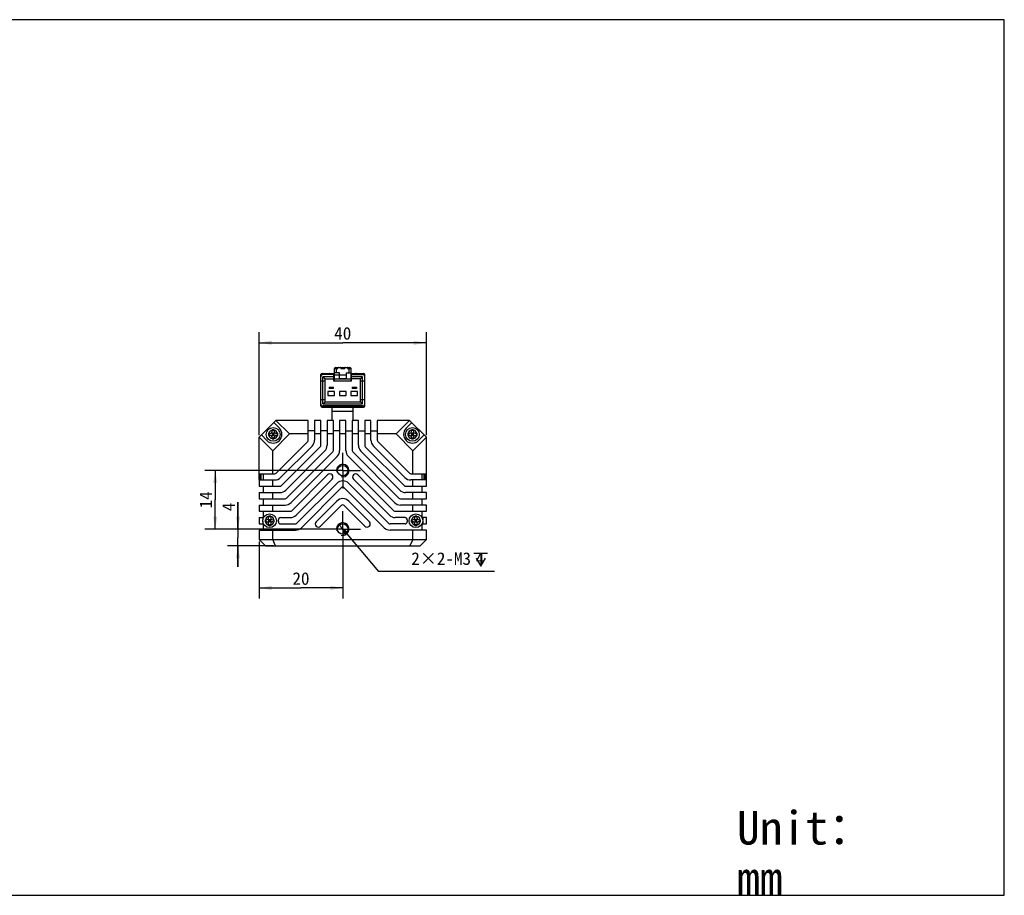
# Model space of a CAD drawing. Header units: millimetres. Extents: x 2 to 473, y 92 to 301.
# Tile 4 of 4: x 238 to 473, y 92 to 301. Entities that reach past the tile are written whole.
import ezdxf
from ezdxf.enums import TextEntityAlignment as Align

# ---------------------------------------------------------------- set-up
doc = ezdxf.new("R2010")
doc.units = ezdxf.units.MM
doc.header["$LTSCALE"] = 23.1
doc.header["$PDMODE"] = 3
doc.header["$PDSIZE"] = 8
doc.linetypes.add('CENTER', pattern=[0.6, 0.375, -0.075, 0.075, -0.075])
doc.layers.get('0').update_dxf_attribs({"linetype": 'CONTINUOUS'})
doc.layers.get('Defpoints').update_dxf_attribs({"linetype": 'CONTINUOUS'})
for name, color, linetype in [('00_COMPONENTS', 7, 'CONTINUOUS'), ('03_ALL_AXES', 7, 'CONTINUOUS'), ('51__DRAFT_DIMS', 7, 'CONTINUOUS'), ('_X2_56FE5C42_X0__01_528', 7, 'CONTINUOUS'), ('DRW0001FORMAT', 7, 'CONTINUOUS'), ('DRW0001TEXT', 7, 'CONTINUOUS')]:
    doc.layers.add(name, color=color, linetype=linetype)
doc.styles.get("Standard").update_dxf_attribs({"font": 'simfang.ttf'})
doc.dimstyles.new('DIMSTYLE_1', dxfattribs={"dimtxt": 3, "dimasz": 3, "dimexe": 2.5, "dimexo": 0.5, "dimgap": 0.75, "dimtad": 1, "dimdsep": 46, "dimtxsty": 'STANDARD', "dimblk": '_FILLED', "dimblk1": '_FILLED', "dimblk2": '_FILLED', "dimcen": 0.09, "dimclrt": 3, "dimazin": 2, "dimtp": 0.3, "dimtm": 0.3, "dimtfac": 1, "dimtofl": 0, "dimtmove": 0, "dimatfit": 3, "dimldrblk": '_FILLED', "dimfxl": 1, "dimtolj": 1, "dimarcsym": 0})
doc.dimstyles.new('DIMSTYLE_2', dxfattribs={"dimtxt": 3, "dimasz": 3, "dimexe": 2.5, "dimexo": 0.5, "dimgap": 0.75, "dimtad": 1, "dimdsep": 46, "dimtxsty": 'STANDARD', "dimblk": '_FILLED', "dimblk1": '_FILLED', "dimblk2": '_FILLED', "dimcen": 0.09, "dimclrt": 3, "dimazin": 2, "dimtp": 0.2, "dimtm": 0.2, "dimtfac": 1, "dimtofl": 0, "dimtmove": 0, "dimatfit": 3, "dimldrblk": '_FILLED', "dimfxl": 1, "dimtolj": 1, "dimarcsym": 0})
doc.dimstyles.new('DIMSTYLE_3', dxfattribs={"dimtxt": 3, "dimasz": 3, "dimexe": 2.5, "dimexo": 0.5, "dimgap": 0.75, "dimtad": 1, "dimdsep": 46, "dimtxsty": 'STANDARD', "dimblk": '_FILLED', "dimblk1": '_FILLED', "dimblk2": '_FILLED', "dimcen": 0.09, "dimclrt": 3, "dimazin": 2, "dimtp": 0.1, "dimtm": 0.1, "dimtfac": 1, "dimtofl": 0, "dimtmove": 0, "dimatfit": 3, "dimldrblk": '_FILLED', "dimfxl": 1, "dimtolj": 1, "dimarcsym": 0})
doc.dimstyles.new('DIMSTYLE_4', dxfattribs={"dimtxt": 3, "dimasz": 3, "dimexe": 2.5, "dimexo": 0.5, "dimtad": 1, "dimdsep": 46, "dimtxsty": 'STANDARD', "dimblk": '_FILLED', "dimblk1": '_FILLED', "dimblk2": '_FILLED', "dimcen": 0.09, "dimclrt": 3, "dimazin": 2, "dimtp": 0.1, "dimtm": 0.1, "dimtfac": 1, "dimtofl": 0, "dimtmove": 0, "dimatfit": 1, "dimldrblk": '_FILLED', "dimfxl": 1, "dimtolj": 1, "dimarcsym": 0})

# ---------------------------------------------------------------- blocks, each defined once
blk = doc.blocks.new('_FILLED')
at = {"color": 0, "linetype": 'ByBlock'}
blk.add_solid([(0, 0), (-1, 0.167), (-1, -0.167)], dxfattribs=at)
blk = doc.blocks.new('*D6')
at = {"layer": '51__DRAFT_DIMS', "color": 4, "transparency": 16777216}
for p, q in [((294.85, 202.02), (294.85, 226.59)), ((334.85, 202.02), (334.85, 226.59)), ((294.85, 224.09), (314.85, 224.09)), ((334.85, 224.09), (314.85, 224.09))]:
    blk.add_line(p, q, dxfattribs=at)
at = {"layer": '51__DRAFT_DIMS', "color": 4, "transparency": 16777216, "xscale": 3, "yscale": 3, "zscale": 3, "rotation": 180}
blk.add_blockref('_FILLED', (294.85, 224.09), dxfattribs=at)
at = {"layer": '51__DRAFT_DIMS', "color": 4, "transparency": 16777216, "xscale": 3, "yscale": 3, "zscale": 3}
blk.add_blockref('_FILLED', (334.85, 224.09), dxfattribs=at)
at = {"layer": '51__DRAFT_DIMS', "color": 3, "transparency": 16777216}
blk.add_text('40', height=3, dxfattribs=at).set_placement((314.85, 224.84), align=Align.CENTER)
blk = doc.blocks.new('*D7')
at = {"layer": '51__DRAFT_DIMS', "color": 4, "transparency": 16777216}
for p, q in [((311.57, 193.52), (281.84, 193.52)), ((284.34, 193.52), (284.34, 186.52)), ((284.34, 179.52), (284.34, 186.52)), ((311.42, 179.52), (281.84, 179.52))]:
    blk.add_line(p, q, dxfattribs=at)
at = {"layer": '51__DRAFT_DIMS', "color": 4, "transparency": 16777216, "xscale": 3, "yscale": 3, "zscale": 3}
for p, rotation in [((284.34, 193.52), 90), ((284.34, 179.52), 270)]:
    blk.add_blockref('_FILLED', p, dxfattribs=dict(at, rotation=rotation))
at = {"layer": '51__DRAFT_DIMS', "color": 3, "transparency": 16777216}
blk.add_text('14', height=3, rotation=90, dxfattribs=at).set_placement((283.59, 186.52), align=Align.CENTER)
blk = doc.blocks.new('*D8')
at = {"layer": '51__DRAFT_DIMS', "color": 4, "transparency": 16777216}
for p, q in [((289.78, 179.52), (289.78, 186)), ((289.78, 186), (289.78, 177.52)), ((311.26, 179.52), (287.28, 179.52)), ((289.78, 170.52), (289.78, 177.52)), ((298.29, 175.52), (287.28, 175.52)), ((289.78, 175.52), (289.78, 170.52))]:
    blk.add_line(p, q, dxfattribs=at)
at = {"layer": '51__DRAFT_DIMS', "color": 4, "transparency": 16777216, "xscale": 3, "yscale": 3, "zscale": 3}
for p, rotation in [((289.78, 179.52), 270), ((289.78, 175.52), 90)]:
    blk.add_blockref('_FILLED', p, dxfattribs=dict(at, rotation=rotation))
at = {"layer": '51__DRAFT_DIMS', "color": 3, "transparency": 16777216}
blk.add_text('4', height=3, rotation=90, dxfattribs=at).set_placement((289.03, 183.8))
blk = doc.blocks.new('*D9')
at = {"layer": '51__DRAFT_DIMS', "color": 4, "transparency": 16777216}
for p, q in [((294.85, 176.52), (294.85, 162.95)), ((314.85, 175.48), (314.85, 162.95)), ((294.85, 165.45), (304.85, 165.45)), ((314.85, 165.45), (304.85, 165.45))]:
    blk.add_line(p, q, dxfattribs=at)
at = {"layer": '51__DRAFT_DIMS', "color": 4, "transparency": 16777216, "xscale": 3, "yscale": 3, "zscale": 3, "rotation": 180}
blk.add_blockref('_FILLED', (294.85, 165.45), dxfattribs=at)
at = {"layer": '51__DRAFT_DIMS', "color": 4, "transparency": 16777216, "xscale": 3, "yscale": 3, "zscale": 3}
blk.add_blockref('_FILLED', (314.85, 165.45), dxfattribs=at)
at = {"layer": '51__DRAFT_DIMS', "color": 3, "transparency": 16777216}
blk.add_text('20', height=3, dxfattribs=at).set_placement((304.85, 166.2), align=Align.CENTER)
blk = doc.blocks.new('*D10')
at = {"layer": '51__DRAFT_DIMS', "color": 0, "lineweight": -2}
for p in [(315.82, 178.37), (351.14, 169.35)]:
    blk.add_line(p, (323.38, 169.35), dxfattribs=at)
at = {"layer": 'Defpoints', "color": 0}
for p in [(313.89, 180.67), (315.82, 178.37)]:
    blk.add_point(p, dxfattribs=at)
at = {"layer": '51__DRAFT_DIMS', "color": 0, "linetype": 'ByBlock', "lineweight": -2, "xscale": 3, "yscale": 3, "zscale": 3, "rotation": 129.9536195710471}
blk.add_blockref('_FILLED', (313.89, 180.67), dxfattribs=at)
at = {"layer": '51__DRAFT_DIMS', "color": 3, "insert": (331.25, 173.97), "char_height": 3, "attachment_point": 1, "line_spacing_factor": 0.9}
blk.add_mtext('\\A1;2×2-M{\\A1;3\\Fgdt|c0; \\fFangSong|b0|i0|c0|p0;4}', dxfattribs=at)

msp = doc.modelspace()

# ---------------------------------------------------------------- linework, layer by layer
at = {"color": 7}
for p, q in [((473.14565, 301.35839), (1.9176, 301.35839)), ((473.14565, 91.93697), (473.14565, 301.35839)), ((1.9176, 91.93697), (473.14565, 91.93697))]:
    msp.add_line(p, q, dxfattribs=at)
at = {"layer": '00_COMPONENTS', "color": 7}
for p, q in [((312.35255, 205.52296), (312.35255, 208.67296)), ((317.35255, 205.52296), (317.35255, 208.67296)), ((294.85255, 201.52296), (298.85255, 205.52296)), ((298.33498, 205.00539), (299.67248, 203.66789)), ((298.85255, 205.52296), (302.10255, 202.27296)), ((306.60255, 205.52296), (298.85255, 205.52296)), ((306.60255, 200.80582), (306.60255, 205.52296)), ((308.10255, 205.52296), (308.10255, 200.80582)), ((309.60255, 205.52296), (308.10255, 205.52296)), ((309.60255, 199.56318), (309.60255, 205.52296)), ((311.10255, 205.52296), (311.10255, 199.56318)), ((312.60255, 205.52296), (311.10255, 205.52296)), ((312.60255, 198.32054), (312.60255, 205.52296)), ((314.10255, 205.52296), (314.10255, 198.32054)), ((315.60255, 205.52296), (314.10255, 205.52296)), ((315.60255, 198.32054), (315.60255, 205.52296)), ((317.10255, 205.52296), (317.10255, 198.32054)), ((318.60255, 205.52296), (317.10255, 205.52296)), ((318.60255, 199.56318), (318.60255, 205.52296)), ((320.10255, 205.52296), (320.10255, 199.56318)), ((321.60255, 205.52296), (320.10255, 205.52296)), ((321.60255, 200.80582), (321.60255, 205.52296)), ((323.10255, 205.52296), (323.10255, 200.80582)), ((330.85255, 205.52296), (323.10255, 205.52296)), ((330.85255, 205.52296), (327.60255, 202.27296)), ((331.37013, 205.00539), (330.03263, 203.66789)), ((330.85255, 205.52296), (334.85255, 201.52296)), ((297.85393, 202.65614), (297.93755, 202.57807)), ((297.93755, 202.93296), (297.93755, 203.28208)), ((298.43755, 203.14052), (297.93755, 203.14052)), ((298.43755, 203.28208), (298.43755, 202.93296)), ((298.43755, 202.57807), (298.52118, 202.65614)), ((308.10255, 203.02296), (306.60255, 203.02296)), ((311.10255, 203.02296), (309.60255, 203.02296)), ((314.10255, 203.02296), (312.60255, 203.02296)), ((315.60255, 203.02296), (317.10255, 203.02296)), ((318.60255, 203.02296), (320.10255, 203.02296)), ((321.60255, 203.02296), (323.10255, 203.02296)), ((331.18393, 202.65614), (331.26755, 202.57807)), ((331.26755, 202.93296), (331.26755, 203.28208)), ((331.76755, 203.14052), (331.26755, 203.14052)), ((331.76755, 203.28208), (331.76755, 202.93296)), ((331.76755, 202.57807), (331.85118, 202.65614)), ((294.85255, 191.40441), (294.85255, 201.52296)), ((294.85255, 201.52296), (298.10255, 198.27296)), ((295.36513, 202.03554), (296.70263, 200.69804)), ((297.08843, 202.43296), (297.43755, 202.43296)), ((297.08843, 201.93296), (297.43755, 201.93296)), ((297.21808, 202.43296), (297.21808, 201.93296)), ((297.8797, 201.66643), (297.93755, 201.72855)), ((297.93755, 202.57807), (297.93755, 201.72855)), ((298.43755, 202.18296), (297.93755, 202.18296)), ((297.93755, 201.08384), (297.93755, 201.43296)), ((298.43755, 201.24046), (297.93755, 201.24046)), ((298.09298, 202.43296), (298.18755, 202.34467)), ((298.28213, 202.43296), (298.09298, 202.43296)), ((302.10255, 202.27296), (298.10255, 198.27296)), ((298.18755, 201.99699), (298.12793, 201.93296)), ((298.24718, 201.93296), (298.12793, 201.93296)), ((298.18755, 202.43296), (298.18755, 202.34467)), ((298.28213, 202.43296), (298.18755, 202.34467)), ((298.18755, 201.99699), (298.18755, 201.93296)), ((298.18755, 201.99699), (298.24718, 201.93296)), ((298.43755, 201.72855), (298.43755, 202.57807)), ((298.43755, 201.72855), (298.49541, 201.66643)), ((298.43755, 201.43296), (298.43755, 201.08384)), ((306.45611, 200.45227), (298.92325, 192.91941)), ((298.93755, 202.43296), (299.28667, 202.43296)), ((298.93755, 201.93296), (299.28667, 201.93296)), ((299.15702, 202.43296), (299.15702, 201.93296)), ((306.60255, 202.27296), (302.10255, 202.27296)), ((309.60255, 202.27296), (308.10255, 202.27296)), ((312.60255, 202.27296), (311.10255, 202.27296)), ((315.60255, 202.27296), (314.10255, 202.27296)), ((318.60255, 202.27296), (317.10255, 202.27296)), ((321.60255, 202.27296), (320.10255, 202.27296)), ((327.60255, 202.27296), (323.10255, 202.27296)), ((323.249, 200.45227), (330.78186, 192.91941)), ((331.60255, 198.27296), (327.60255, 202.27296)), ((330.41843, 202.43296), (330.76755, 202.43296)), ((330.41843, 201.93296), (330.76755, 201.93296)), ((330.54808, 202.43296), (330.54808, 201.93296)), ((331.2097, 201.66643), (331.26755, 201.72855)), ((331.26755, 202.57807), (331.26755, 201.72855)), ((331.76755, 202.18296), (331.26755, 202.18296)), ((331.26755, 201.08384), (331.26755, 201.43296)), ((331.76755, 201.24046), (331.26755, 201.24046)), ((331.61213, 202.43296), (331.42298, 202.43296)), ((331.42298, 202.43296), (331.51755, 202.34467)), ((331.51755, 201.99699), (331.45793, 201.93296)), ((331.57718, 201.93296), (331.45793, 201.93296)), ((331.61213, 202.43296), (331.51755, 202.34467)), ((331.51755, 202.43296), (331.51755, 202.34467)), ((331.51755, 201.99699), (331.57718, 201.93296)), ((331.51755, 201.99699), (331.51755, 201.93296)), ((334.85255, 201.52296), (331.60255, 198.27296)), ((331.76755, 201.72855), (331.76755, 202.57807)), ((331.76755, 201.72855), (331.82541, 201.66643)), ((331.76755, 201.43296), (331.76755, 201.08384)), ((332.26755, 202.43296), (332.61667, 202.43296)), ((332.26755, 201.93296), (332.61667, 201.93296)), ((332.48702, 202.43296), (332.48702, 201.93296)), ((334.33998, 202.03554), (333.00248, 200.69804)), ((334.85255, 191.40441), (334.85255, 201.52296)), ((298.10255, 192.77296), (298.10255, 198.27296)), ((299.98391, 191.85875), (307.51677, 199.39161)), ((309.45611, 199.20963), (300.16589, 189.91941)), ((301.22655, 188.85875), (310.51677, 198.14897)), ((312.45611, 197.96699), (301.40853, 186.91941)), ((317.249, 197.96699), (328.29658, 186.91941)), ((328.47856, 188.85875), (319.18834, 198.14897)), ((320.249, 199.20963), (329.53922, 189.91941)), ((329.7212, 191.85875), (322.18834, 199.39161)), ((331.60255, 192.77296), (331.60255, 198.27296)), ((302.46919, 185.85875), (313.51677, 196.90633)), ((327.23592, 185.85875), (316.18834, 196.90633)), ((294.85255, 192.77296), (298.5697, 192.77296)), ((294.85255, 191.39796), (295.14255, 191.39796)), ((294.85255, 191.27296), (294.85255, 189.77296)), ((294.85255, 191.27296), (298.5697, 191.27296)), ((295.14255, 191.39796), (295.14255, 192.77296)), ((295.14255, 191.39796), (295.33505, 191.59046)), ((295.35255, 191.27296), (295.35255, 192.77296)), ((295.85255, 191.27296), (295.85255, 192.77296)), ((298.10255, 189.77296), (298.10255, 191.27296)), ((311.22439, 192.49263), (302.65117, 183.91941)), ((303.71183, 182.85875), (312.28506, 191.43197)), ((325.99328, 182.85875), (317.42005, 191.43197)), ((318.48071, 192.49263), (327.05394, 183.91941)), ((331.13541, 192.77296), (334.85255, 192.77296)), ((334.85255, 191.27296), (331.13541, 191.27296)), ((331.60255, 189.77296), (331.60255, 191.27296)), ((333.85255, 191.27296), (333.85255, 192.77296)), ((334.35255, 191.27296), (334.35255, 192.77296)), ((334.56255, 191.39796), (334.37005, 191.59046)), ((334.56255, 192.77296), (334.56255, 191.39796)), ((334.85255, 191.39796), (334.56255, 191.39796)), ((334.85255, 189.77296), (334.85255, 191.27296)), ((294.85255, 189.77296), (299.81234, 189.77296)), ((295.85255, 188.27296), (295.85255, 189.77296)), ((313.43834, 190.46394), (303.89381, 180.91941)), ((304.95447, 179.85875), (314.499, 189.40328)), ((315.20611, 189.40328), (324.75063, 179.85875)), ((325.81129, 180.91941), (316.26677, 190.46394)), ((329.89277, 189.77296), (334.85255, 189.77296)), ((333.85255, 188.27296), (333.85255, 189.77296)), ((294.85255, 188.27296), (294.85255, 186.77296)), ((294.85255, 188.27296), (299.81234, 188.27296)), ((294.85255, 186.77296), (301.05498, 186.77296)), ((295.85255, 185.27296), (295.85255, 186.77296)), ((298.10255, 186.77296), (298.10255, 188.27296)), ((313.43834, 186.2213), (308.49075, 181.27371)), ((321.21436, 181.27371), (316.26677, 186.2213)), ((328.65013, 186.77296), (334.85255, 186.77296)), ((334.85255, 188.27296), (329.89277, 188.27296)), ((331.60255, 186.77296), (331.60255, 188.27296)), ((333.85255, 185.27296), (333.85255, 186.77296)), ((334.85255, 186.77296), (334.85255, 188.27296)), ((294.85255, 185.27296), (294.85255, 183.77296)), ((294.85255, 185.27296), (301.05498, 185.27296)), ((294.85255, 183.77296), (302.29762, 183.77296)), ((295.85255, 182.27296), (295.85255, 183.77296)), ((298.10255, 183.77296), (298.10255, 185.27296)), ((309.55141, 180.21305), (314.499, 185.16064)), ((315.20611, 185.16064), (320.1537, 180.21305)), ((327.40749, 183.77296), (334.85255, 183.77296)), ((334.85255, 185.27296), (328.65013, 185.27296)), ((331.60255, 183.77296), (331.60255, 185.27296)), ((333.85255, 182.27296), (333.85255, 183.77296)), ((334.85255, 183.77296), (334.85255, 185.27296)), ((294.85255, 182.27296), (294.85255, 180.77296)), ((294.85255, 182.27296), (295.85255, 182.27296)), ((295.71922, 182.27296), (295.71922, 181.71347)), ((296.25343, 181.77296), (296.60255, 181.77296)), ((296.38308, 181.77296), (296.38308, 181.27296)), ((297.01893, 181.99614), (297.10255, 181.91807)), ((297.10255, 182.27296), (297.10255, 182.62208)), ((297.60255, 182.48052), (297.10255, 182.48052)), ((297.10255, 181.91807), (297.10255, 181.06855)), ((297.60255, 181.52296), (297.10255, 181.52296)), ((297.25798, 181.77296), (297.35255, 181.68467)), ((297.44713, 181.77296), (297.25798, 181.77296)), ((297.35255, 181.77296), (297.35255, 181.68467)), ((297.44713, 181.77296), (297.35255, 181.68467)), ((297.60255, 182.62208), (297.60255, 182.27296)), ((297.60255, 181.91807), (297.68618, 181.99614)), ((297.60255, 181.06855), (297.60255, 181.91807)), ((298.10255, 181.77296), (298.45167, 181.77296)), ((298.32202, 181.77296), (298.32202, 181.27296)), ((299.94051, 182.27296), (302.29762, 182.27296)), ((329.7646, 182.27296), (327.40749, 182.27296)), ((331.25343, 181.77296), (331.60255, 181.77296)), ((331.38308, 181.77296), (331.38308, 181.27296)), ((332.01893, 181.99614), (332.10255, 181.91807)), ((332.10255, 182.27296), (332.10255, 182.62208)), ((332.60255, 182.48052), (332.10255, 182.48052)), ((332.10255, 181.91807), (332.10255, 181.06855)), ((332.60255, 181.52296), (332.10255, 181.52296)), ((332.44713, 181.77296), (332.25798, 181.77296)), ((332.25798, 181.77296), (332.35255, 181.68467)), ((332.35255, 181.77296), (332.35255, 181.68467)), ((332.44713, 181.77296), (332.35255, 181.68467)), ((332.60255, 182.62208), (332.60255, 182.27296)), ((332.60255, 181.91807), (332.68618, 181.99614)), ((332.60255, 181.06855), (332.60255, 181.91807)), ((333.10255, 181.77296), (333.45167, 181.77296)), ((333.32202, 181.77296), (333.32202, 181.27296)), ((334.85255, 182.27296), (333.85255, 182.27296)), ((333.98589, 182.27296), (333.98589, 181.71346)), ((334.85255, 180.77296), (334.85255, 182.27296)), ((294.85255, 180.77296), (295.85255, 180.77296)), ((294.85255, 179.27296), (294.85255, 177.02296)), ((294.85255, 179.27296), (303.54026, 179.27296)), ((295.71922, 181.33247), (295.71922, 180.77296)), ((295.85255, 179.27296), (295.85255, 180.77296)), ((296.25343, 181.27296), (296.60255, 181.27296)), ((297.0447, 181.00643), (297.10255, 181.06855)), ((297.10255, 180.42384), (297.10255, 180.77296)), ((297.60255, 180.58046), (297.10255, 180.58046)), ((297.35255, 181.33699), (297.29293, 181.27296)), ((297.41218, 181.27296), (297.29293, 181.27296)), ((297.35255, 181.33699), (297.41218, 181.27296)), ((297.35255, 181.33699), (297.35255, 181.27296)), ((297.60255, 181.06855), (297.66041, 181.00643)), ((297.60255, 180.77296), (297.60255, 180.42384)), ((298.10255, 181.27296), (298.45167, 181.27296)), ((298.10255, 177.02296), (298.10255, 179.27296)), ((299.94051, 180.77296), (303.54026, 180.77296)), ((329.7646, 180.77296), (326.16485, 180.77296)), ((334.85255, 179.27296), (326.16485, 179.27296)), ((331.25343, 181.27296), (331.60255, 181.27296)), ((331.60255, 177.02296), (331.60255, 179.27296)), ((332.0447, 181.00643), (332.10255, 181.06855)), ((332.10255, 180.42384), (332.10255, 180.77296)), ((332.60255, 180.58046), (332.10255, 180.58046)), ((332.35255, 181.33699), (332.29293, 181.27296)), ((332.41218, 181.27296), (332.29293, 181.27296)), ((332.35255, 181.33699), (332.41218, 181.27296)), ((332.35255, 181.33699), (332.35255, 181.27296)), ((332.60255, 181.06855), (332.66041, 181.00643)), ((332.60255, 180.77296), (332.60255, 180.42384)), ((333.10255, 181.27296), (333.45167, 181.27296)), ((333.85255, 180.77296), (334.85255, 180.77296)), ((333.85255, 179.27296), (333.85255, 180.77296)), ((333.98589, 181.33246), (333.98589, 180.77296)), ((334.85255, 177.02296), (334.85255, 179.27296)), ((294.85255, 177.02296), (296.35255, 175.52296)), ((294.85255, 177.02296), (334.85255, 177.02296)), ((298.7875, 175.52296), (298.10255, 177.02296)), ((331.60255, 177.02296), (330.91761, 175.52296)), ((334.85255, 177.02296), (333.35255, 175.52296)), ((296.35255, 175.52296), (333.35255, 175.52296))]:
    msp.add_line(p, q, dxfattribs=at)
at = {"layer": '00_COMPONENTS', "color": 4}
msp.add_line((312.35255, 207.72296), (317.35255, 207.72296), dxfattribs=at)
at = {"layer": '00_COMPONENTS', "color": 7}
for centre, radius in [((298.18755, 202.18296), 1.65), ((331.51755, 202.18296), 1.65), ((314.85255, 193.52296), 1.25), ((297.35255, 181.52296), 1.65), ((332.35255, 181.52296), 1.65), ((314.85255, 179.52296), 1.25)]:
    msp.add_circle(centre, radius, dxfattribs=at)
for centre, radius, start, end in [((298.18755, 202.18296), 2.1, 225, 45), ((297.43755, 202.93296), 0.5, 270, 360), ((298.11698, 166.62847), 36.65405, 90.150507, 90.2804774), ((298.17979, 141.35747), 61.92513, 89.992818, 90.1471987), ((298.20846, 152.90825), 50.37436, 89.7394305, 90.0237813), ((298.93755, 202.93296), 0.5, 180, 270), ((331.51755, 202.18296), 2.1, 135, 315), ((330.76755, 202.93296), 0.5, 270, 360), ((331.44698, 166.62847), 36.65405, 90.150507, 90.2804774), ((331.50979, 141.35747), 61.92513, 89.992818, 90.1471987), ((331.53846, 152.90825), 50.37436, 89.7394305, 90.0237813), ((332.26755, 202.93296), 0.5, 180, 270), ((351.075, 202.18346), 53.98714, 179.7352063, 180.1774844), ((334.82375, 202.1185), 37.73577, 180.1552818, 180.2817045), ((297.43755, 201.43296), 0.5, 0, 90), ((298.16665, 251.45768), 50.37436, 269.7394305, 270.0237813), ((298.1953, 263.02494), 61.94161, 269.9928328, 270.1470668), ((298.25809, 237.7464), 36.663, 270.1503515, 270.2804687), ((298.93755, 201.43296), 0.5, 90, 180), ((261.53697, 202.24736), 37.75016, 0.1551228, 0.2816998), ((245.29856, 202.18246), 53.98869, 359.7352159, 0.1773397), ((306.10255, 200.80582), 0.5, 315, 360), ((306.10255, 200.80582), 2, 315, 360), ((323.60255, 200.80582), 2, 180, 225), ((323.60255, 200.80582), 0.5, 180, 225), ((384.405, 202.18346), 53.98714, 179.7352063, 180.1774844), ((368.15375, 202.1185), 37.73577, 180.1552818, 180.2817045), ((330.76755, 201.43296), 0.5, 0, 90), ((331.49665, 251.45768), 50.37436, 269.7394305, 270.0237813), ((331.5253, 263.02494), 61.94161, 269.9928328, 270.1470668), ((331.58809, 237.7464), 36.663, 270.1503515, 270.2804687), ((332.26755, 201.43296), 0.5, 90, 180), ((294.86697, 202.24736), 37.75016, 0.1551228, 0.2816998), ((278.62856, 202.18246), 53.98869, 359.7352159, 0.1773397), ((309.10255, 199.56318), 0.5, 315, 360), ((309.10255, 199.56318), 2, 315, 360), ((312.10255, 198.32054), 0.5, 315, 360), ((312.10255, 198.32054), 2, 315, 360), ((317.60255, 198.32054), 2, 180, 225), ((317.60255, 198.32054), 0.5, 180, 225), ((320.60255, 199.56318), 2, 180, 225), ((320.60255, 199.56318), 0.5, 180, 225), ((298.5697, 193.27296), 0.5, 270, 315), ((298.5697, 193.27296), 2, 270, 315), ((311.75473, 191.9623), 0.75, 315, 135), ((314.85255, 189.04972), 2, 45, 135), ((317.95038, 191.9623), 0.75, 45, 225), ((331.13541, 193.27296), 2, 225, 270), ((331.13541, 193.27296), 0.5, 225, 270), ((299.81234, 190.27296), 0.5, 270, 315), ((299.81234, 190.27296), 2, 270, 315), ((314.85255, 189.04972), 0.5, 45, 135), ((329.89277, 190.27296), 2, 225, 270), ((329.89277, 190.27296), 0.5, 225, 270), ((301.05498, 187.27296), 0.5, 270, 315), ((314.85255, 184.80708), 2, 45, 135), ((328.65013, 187.27296), 0.5, 225, 270), ((301.05498, 187.27296), 2, 270, 315), ((302.29762, 184.27296), 0.5, 270, 315), ((314.85255, 184.80708), 0.5, 45, 135), ((327.40749, 184.27296), 0.5, 225, 270), ((328.65013, 187.27296), 2, 225, 270), ((350.24, 181.52346), 53.98714, 179.7352063, 180.1774844), ((296.60255, 182.27296), 0.5, 270, 360), ((297.28198, 145.96847), 36.65405, 90.150507, 90.2804774), ((297.34479, 120.69747), 61.92513, 89.992818, 90.1471987), ((297.37346, 132.24825), 50.37436, 89.7394305, 90.0237813), ((298.10255, 182.27296), 0.5, 180, 270), ((260.70197, 181.58736), 37.75016, 0.1551228, 0.2816998), ((244.46356, 181.52246), 53.98869, 359.7352159, 0.1773397), ((299.94051, 181.77296), 0.5, 90, 185.5177344), ((297.35255, 181.52296), 2.1, 354.4822656, 5.5177344), ((302.29762, 184.27296), 2, 270, 315), ((327.40749, 184.27296), 2, 225, 270), ((329.7646, 181.77296), 0.5, 354.4822656, 90), ((332.35255, 181.52296), 2.1, 174.4822656, 185.5177344), ((385.24, 181.52346), 53.98714, 179.7352063, 180.1774844), ((331.60255, 182.27296), 0.5, 270, 360), ((332.28198, 145.96847), 36.65405, 90.150507, 90.2804774), ((332.34479, 120.69747), 61.92513, 89.992818, 90.1471987), ((332.37346, 132.24825), 50.37436, 89.7394305, 90.0237813), ((333.10255, 182.27296), 0.5, 180, 270), ((295.70197, 181.58736), 37.75016, 0.1551228, 0.2816998), ((279.46356, 181.52246), 53.98869, 359.7352159, 0.1773397), ((333.98875, 181.4585), 37.73577, 180.1552818, 180.2817045), ((296.60255, 180.77296), 0.5, 0, 90), ((297.33165, 230.79768), 50.37436, 269.7394305, 270.0237813), ((297.3603, 242.36494), 61.94161, 269.9928328, 270.1470668), ((297.42309, 217.0864), 36.663, 270.1503515, 270.2804687), ((298.10255, 180.77296), 0.5, 90, 180), ((299.94051, 181.27296), 0.5, 174.4822656, 270), ((303.54026, 181.27296), 0.5, 270, 315), ((303.54026, 181.27296), 2, 270, 315), ((309.02108, 180.74338), 0.75, 135, 315), ((320.68403, 180.74338), 0.75, 225, 45), ((326.16485, 181.27296), 2, 225, 270), ((326.16485, 181.27296), 0.5, 225, 270), ((329.7646, 181.27296), 0.5, 270, 5.5177344), ((368.98875, 181.4585), 37.73577, 180.1552818, 180.2817045), ((331.60255, 180.77296), 0.5, 0, 90), ((332.33165, 230.79768), 50.37436, 269.7394305, 270.0237813), ((332.3603, 242.36494), 61.94161, 269.9928328, 270.1470668), ((332.42309, 217.0864), 36.663, 270.1503515, 270.2804687), ((333.10255, 180.77296), 0.5, 90, 180)]:
    msp.add_arc(centre, radius, start, end, dxfattribs=at)
at = {"layer": '00_COMPONENTS', "color": 4}
for centre, radius, start, end in [((298.18755, 202.18296), 1.05, 103.774147, 166.225853), ((298.18755, 202.18296), 1.05, 13.774147, 76.225853), ((331.51755, 202.18296), 1.05, 103.774147, 166.225853), ((331.51755, 202.18296), 1.05, 13.774147, 76.225853), ((298.18755, 202.18296), 1.05, 193.774147, 256.225853), ((298.18755, 202.18296), 1.05, 283.774147, 346.225853), ((331.51755, 202.18296), 1.05, 193.774147, 256.225853), ((331.51755, 202.18296), 1.05, 283.774147, 346.225853), ((314.85255, 193.52296), 1.5, 255, 195), ((297.35255, 181.52296), 1.05, 103.774147, 166.225853), ((297.35255, 181.52296), 1.05, 13.774147, 76.225853), ((332.35255, 181.52296), 1.05, 103.774147, 166.225853), ((332.35255, 181.52296), 1.05, 13.774147, 76.225853), ((297.35255, 181.52296), 1.05, 193.774147, 256.225853), ((297.35255, 181.52296), 1.05, 283.774147, 346.225853), ((314.85255, 179.52296), 1.5, 255, 195), ((332.35255, 181.52296), 1.05, 193.774147, 256.225853), ((332.35255, 181.52296), 1.05, 283.774147, 346.225853)]:
    msp.add_arc(centre, radius, start, end, dxfattribs=at)
at = {"layer": '03_ALL_AXES', "color": 1, "linetype": 'CENTER'}
for p, q in [((314.85255, 193.52296), (314.85255, 197.77296)), ((314.85255, 193.52296), (310.60255, 193.52296)), ((314.85255, 193.52296), (319.10255, 193.52296)), ((314.85255, 193.52296), (314.85255, 189.27296)), ((314.85255, 179.52296), (314.85255, 183.77296)), ((314.85255, 179.52296), (310.60255, 179.52296)), ((314.85255, 179.52296), (319.10255, 179.52296)), ((314.85255, 179.52296), (314.85255, 175.27296))]:
    msp.add_line(p, q, dxfattribs=at)
at = {"layer": '51__DRAFT_DIMS', "color": 3}
for p, q in [((346.24365, 173.80413), (349.49365, 173.80413)), ((347.86866, 173.80413), (347.86866, 170.67912))]:
    msp.add_line(p, q, dxfattribs=at)
msp.add_lwpolyline([(346.74366, 172.55413), (347.86866, 170.67912), (348.99367, 172.55413)], dxfattribs=at)
at = {"layer": '_X2_56FE5C42_X0__01_528', "color": 4}
for p, q in [((309.90255, 216.57296), (309.90255, 216.77296)), ((311.55255, 216.47296), (311.55255, 216.77296)), ((312.15255, 216.47296), (312.15255, 216.77296)), ((313.35255, 216.87296), (313.35255, 217.97296)), ((316.35255, 216.87296), (316.35255, 217.97296)), ((317.55255, 216.47296), (317.55255, 216.77296)), ((318.15255, 216.47296), (318.15255, 216.77296)), ((319.80255, 216.57296), (319.80255, 216.77296)), ((309.60255, 216.47296), (309.80255, 216.47296)), ((309.80255, 216.47296), (309.80255, 216.37252)), ((309.90255, 216.57296), (312.85255, 216.57296)), ((314.05255, 216.37296), (312.85255, 216.37296)), ((316.85255, 215.37296), (312.85255, 215.37296)), ((314.05255, 215.58026), (315.65255, 215.58026)), ((316.85255, 216.57296), (319.80255, 216.57296)), ((319.90255, 216.37252), (319.90255, 216.47296)), ((320.10255, 216.47296), (319.90255, 216.47296)), ((309.60255, 208.97296), (309.80255, 208.97296)), ((309.80255, 209.07341), (309.80255, 208.97296)), ((309.90255, 208.87296), (309.90255, 208.67296)), ((309.90255, 208.87296), (319.80255, 208.87296)), ((319.80255, 208.67296), (319.80255, 208.87296)), ((319.90255, 208.97296), (319.90255, 209.07341)), ((320.10255, 208.97296), (319.90255, 208.97296))]:
    msp.add_line(p, q, dxfattribs=at)
at = {"layer": '_X2_56FE5C42_X0__01_528', "color": 7}
for p, q in [((309.90255, 216.77296), (312.85255, 216.77296)), ((312.85255, 214.87296), (312.85255, 217.97296)), ((312.85255, 217.97296), (313.70255, 217.97296)), ((314.05255, 216.87296), (312.85255, 216.87296)), ((313.15255, 218.17296), (316.55255, 218.17296)), ((313.70255, 217.97296), (313.70255, 218.07296)), ((314.05255, 215.54678), (314.05255, 216.87296)), ((314.35255, 218.07296), (314.35255, 217.97296)), ((314.35255, 217.97296), (315.35255, 217.97296)), ((315.35255, 217.97296), (315.35255, 218.07296)), ((315.65255, 216.87296), (315.65255, 215.54678)), ((315.65255, 216.87296), (316.85255, 216.87296)), ((316.00255, 218.07296), (316.00255, 217.97296)), ((316.00255, 217.97296), (316.85255, 217.97296)), ((316.85255, 214.87296), (316.85255, 217.97296)), ((316.85255, 216.77296), (319.80255, 216.77296)), ((309.60255, 208.97296), (309.60255, 216.47296)), ((310.60255, 214.92296), (309.60255, 214.92296)), ((312.72755, 216.47296), (310.10255, 216.47296)), ((310.10255, 209.47296), (310.10255, 215.97296)), ((310.10255, 215.97296), (310.60255, 215.47296)), ((312.72755, 215.97296), (310.10255, 215.97296)), ((310.60255, 209.97296), (310.60255, 215.47296)), ((310.60255, 215.47296), (312.72755, 215.47296)), ((311.85255, 216.57296), (311.85255, 216.47296)), ((312.72755, 214.87296), (312.72755, 216.47296)), ((316.97755, 214.87296), (312.72755, 214.87296)), ((315.65255, 216.37296), (314.05255, 216.37296)), ((314.05255, 215.54667), (315.65255, 215.54667)), ((316.97755, 214.87296), (316.97755, 216.47296)), ((316.97755, 216.47296), (319.60255, 216.47296)), ((319.60255, 215.97296), (316.97755, 215.97296)), ((319.10255, 215.47296), (316.97755, 215.47296)), ((317.85255, 216.47296), (317.85255, 216.57296)), ((319.60255, 215.97296), (319.10255, 215.47296)), ((319.10255, 209.97296), (319.10255, 215.47296)), ((320.10255, 214.92296), (319.10255, 214.92296)), ((319.60255, 209.47296), (319.60255, 215.97296)), ((320.10255, 208.97296), (320.10255, 216.47296)), ((311.30255, 212.47296), (311.30255, 211.47296)), ((312.90255, 212.47296), (311.30255, 212.47296)), ((311.60255, 213.47296), (311.60255, 213.17296)), ((311.60255, 213.47296), (312.60255, 213.47296)), ((312.60255, 213.17296), (311.60255, 213.17296)), ((311.80255, 213.17296), (311.80255, 213.47296)), ((312.40255, 213.47296), (312.40255, 213.17296)), ((312.60255, 213.17296), (312.60255, 213.47296)), ((312.90255, 211.47296), (312.90255, 212.47296)), ((314.05255, 212.47296), (314.05255, 211.47296)), ((315.65255, 212.47296), (314.05255, 212.47296)), ((315.65255, 211.47296), (315.65255, 212.47296)), ((316.80255, 212.47296), (316.80255, 211.47296)), ((318.40255, 212.47296), (316.80255, 212.47296)), ((317.10255, 213.47296), (317.10255, 213.17296)), ((317.10255, 213.47296), (318.10255, 213.47296)), ((318.10255, 213.17296), (317.10255, 213.17296)), ((317.30255, 213.17296), (317.30255, 213.47296)), ((317.90255, 213.47296), (317.90255, 213.17296)), ((318.10255, 213.47296), (318.10255, 213.17296)), ((318.40255, 211.47296), (318.40255, 212.47296)), ((309.60255, 210.52296), (310.60255, 210.52296)), ((310.10255, 209.47296), (310.60255, 209.97296)), ((310.60255, 209.97296), (319.10255, 209.97296)), ((311.30255, 211.47296), (312.90255, 211.47296)), ((314.05255, 211.47296), (315.65255, 211.47296)), ((316.80255, 211.47296), (318.40255, 211.47296)), ((319.10255, 210.52296), (320.10255, 210.52296)), ((319.60255, 209.47296), (319.10255, 209.97296)), ((309.90255, 208.67296), (319.80255, 208.67296)), ((310.10255, 209.47296), (319.60255, 209.47296)), ((319.60255, 208.97296), (310.10255, 208.97296))]:
    msp.add_line(p, q, dxfattribs=at)
for centre, radius, start, end in [((309.90255, 216.47296), 0.3, 90.0000013, 179.9999997), ((311.65255, 216.57296), 0.2, 0.0000003, 90), ((313.15255, 217.87296), 0.3, 90, 160.5287427), ((313.80255, 218.07296), 0.1, 90.0000002, 180), ((314.25255, 218.07296), 0.1, 0.0000003, 90), ((315.45255, 218.07296), 0.1, 90.0000002, 180), ((315.90255, 218.07296), 0.1, 0.0000003, 90), ((316.55255, 217.87296), 0.3, 19.4724002, 89.9999997), ((318.05255, 216.57296), 0.2, 90.000297, 179.9999993), ((319.80255, 216.47296), 0.3, 0.000001, 89.999999), ((310.10255, 215.97296), 0.5, 90, 180), ((319.60255, 215.97296), 0.5, 0, 90), ((310.10255, 209.47296), 0.5, 180, 270), ((309.90255, 208.97296), 0.3, 180.000001, 269.9999995), ((319.60255, 209.47296), 0.5, 270, 360), ((319.80255, 208.97296), 0.3, 270.0000012, 359.9999995)]:
    msp.add_arc(centre, radius, start, end, dxfattribs=at)
at = {"layer": '_X2_56FE5C42_X0__01_528', "color": 4}
for centre, start, end in [((309.90255, 216.47296), 90, 180), ((319.80255, 216.47296), 0, 89.9999996), ((309.90255, 208.97296), 180, 270), ((319.80255, 208.97296), 270, 360)]:
    msp.add_arc(centre, 0.1, start, end, dxfattribs=at)
at = {"layer": 'DRW0001FORMAT', "color": 7}
for p, q in [((473.14565, 91.93697), (473.14565, 301.35839)), ((1.9176, 91.93697), (473.14565, 91.93697))]:
    msp.add_line(p, q, dxfattribs=at)

# ---------------------------------------------------------------- texts
at = {"layer": 'DRW0001TEXT', "color": 4, "insert": (409.18149, 112.08221), "char_height": 8, "width": 23.5, "attachment_point": 1, "line_spacing_factor": 0.9}
msp.add_mtext('Unit：mm', dxfattribs=at)

# ---------------------------------------------------------------- dimensions: what is measured, and where the dimension line sits
at = {"layer": '51__DRAFT_DIMS', "color": 4}
dim = msp.add_linear_dim(base=(334.85255, 224.08554), p1=(294.85255, 201.52296), p2=(334.85255, 201.52296), dimstyle='DIMSTYLE_1', dxfattribs=at)
dim.commit()
dim.dimension.update_dxf_attribs({"geometry": '*D6', "text_midpoint": (314.79103, 224.08554), "dimtype": 160})
for base, p1, p2, angle, dimstyle, picture, middle in [((284.34388, 179.52296), (312.07337, 193.52296), (311.91582, 179.52296), 270, 'DIMSTYLE_2', '*D7', (284.34388, 186.66652)), ((289.77949, 175.52296), (311.75826, 179.52296), (298.7875, 175.52296), 270, 'DIMSTYLE_3', '*D8', (289.77949, 184.87027)), ((294.85255, 165.44865), (314.85255, 175.97577), (294.85255, 177.02296), 180, 'DIMSTYLE_2', '*D9', (304.82619, 165.44865))]:
    dim = msp.add_linear_dim(base=base, p1=p1, p2=p2, angle=angle, dimstyle=dimstyle, dxfattribs=at)
    dim.commit()
    dim.dimension.update_dxf_attribs({"geometry": picture, "text_midpoint": middle, "dimtype": 160})
dim = msp.add_diameter_dim_2p(p1=(315.8158, 178.37312), p2=(313.8893, 180.67281), text='2×2-M{\\A1;<>\\Fgdt|c0; \\fFangSong|b0|i0|c0|p0;4}', dimstyle='DIMSTYLE_4', override={"dimtih": 1, "dimtoh": 1, "dimpost": '<>', "dimtxsty": 'STANDARD'}, dxfattribs=at)
dim.commit()
dim.dimension.update_dxf_attribs({"geometry": '*D10', "text_midpoint": (341.19498, 169.34546), "dimtype": 163})

doc.saveas('drawing.dxf')
